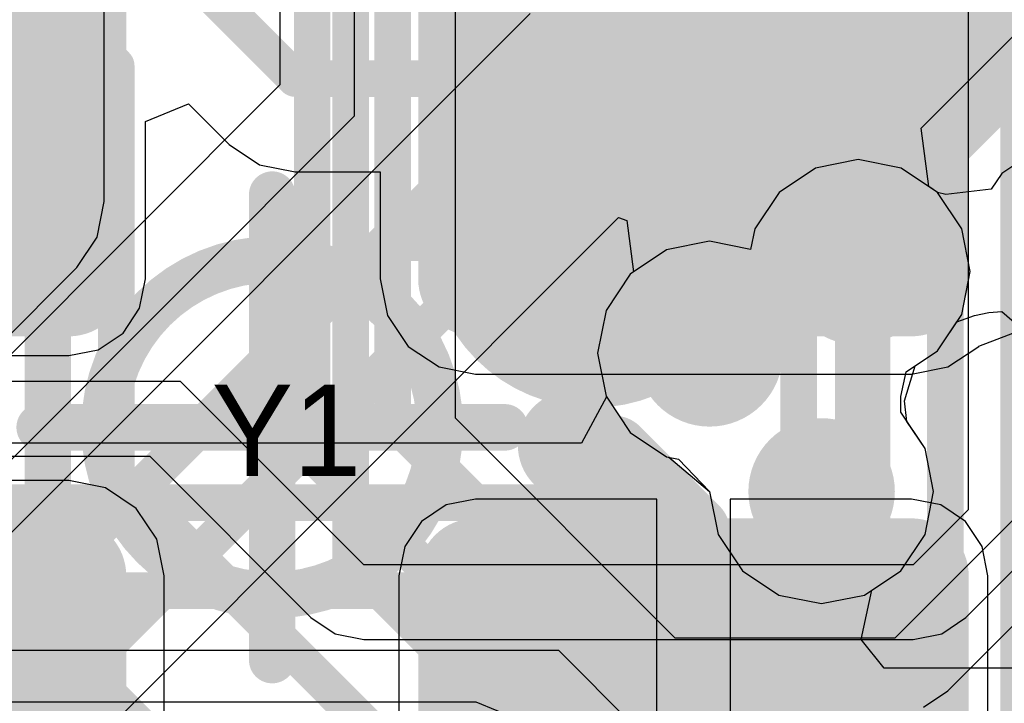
# Model space of a CAD drawing. Header units: millimetres. Extents: x -2 to 68, y -2 to 27.4.
# Tile 249 of 256: x 31.8 to 34.5, y 3.6 to 5.5. Entities that reach past the tile are written whole.
import ezdxf

# ---------------------------------------------------------------- set-up
doc = ezdxf.new("R2010")
doc.units = ezdxf.units.MM
for name, color, linetype in [('BottomLayer', 5, 'Continuous'), ('BottomSolder', 6, 'Continuous'), ('DrillGuide', 244, 'Continuous'), ('Mechanical13', 56, 'Continuous'), ('Mechanical15', 56, 'Continuous'), ('Mechanical2', 216, 'Continuous'), ('Mechanical88', 56, 'Continuous'), ('MidLayer1', 16, 'Continuous'), ('MidLayer2', 76, 'Continuous'), ('MidLayer3', 90, 'Continuous'), ('MidLayer4', 156, 'Continuous'), ('MidLayer5', 130, 'Continuous'), ('MidLayer6', 216, 'Continuous'), ('MidLayer7', 6, 'Continuous'), ('MidLayer8', 54, 'Continuous'), ('MultiLayer', 9, 'Continuous'), ('TopLayer', 1, 'Continuous'), ('TopPaste', 8, 'Continuous'), ('TopSolder', 216, 'Continuous'), ('ViaHoleLayer', 16, 'Continuous')]:
    doc.layers.add(name, color=color, linetype=linetype)

# ---------------------------------------------------------------- blocks, each defined once
blk = doc.blocks.new('TP_0_8MM_B_82')
at = {"layer": 'BottomLayer', "const_width": 0.4001}
blk.add_lwpolyline([(-0.2, 0, 1), (0.2, 0, 1)], format="xyb", close=True, dxfattribs=at)
at = {"layer": 'BottomSolder', "const_width": 0.45}
blk.add_lwpolyline([(-0.225, 0, 1), (0.225, 0, 1)], format="xyb", close=True, dxfattribs=at)
blk = doc.blocks.new('CRYSTAL3_2X2_5_222')
at = {"layer": 'Mechanical13', "const_width": 0.127}
blk.add_lwpolyline([(1.5999, -1.1999), (1.5999, 1.1999)], dxfattribs=at)
at = {"layer": 'Mechanical15', "const_width": 0.127}
for points in [[(1.5999, -1.1999), (1.5999, 1.1999)], [(0, -0.635), (0, 0.635)], [(-0.635, 0), (0.635, 0)]]:
    blk.add_lwpolyline(points, dxfattribs=at)
at = {"layer": 'Mechanical15'}
for points, const_width in [([(-0.0318, 0.635, 1), (0.0318, 0.635, 1)], 0.0635), ([(0.4579, 0, 1), (-0.4579, 0, 1)], 0.127), ([(-0.6667, 0, 1), (-0.6032, 0, 1)], 0.0635), ([(-0.4897, 0, 1), (-0.4262, 0, 1)], 0.0635), ([(0.4262, 0, 1), (0.4897, 0, 1)], 0.0635), ([(0.6032, 0, 1), (0.6667, 0, 1)], 0.0635), ([(-0.0318, -0.635, 1), (0.0318, -0.635, 1)], 0.0635)]:
    blk.add_lwpolyline(points, format="xyb", close=True, dxfattribs=dict(at, const_width=const_width))
at = {"layer": 'TopLayer', "const_width": 0.055}
for points in [[(-0.5826, 0.4049, 1), (-0.5276, 0.4049, 1)], [(0.5276, 0.4049, 1), (0.5826, 0.4049, 1)], [(1.7176, 0.4049, 1), (1.7726, 0.4049, 1)], [(-0.5826, -0.4049, 1), (-0.5276, -0.4049, 1)], [(0.5276, -0.4049, 1), (0.5826, -0.4049, 1)], [(1.7176, -0.4049, 1), (1.7726, -0.4049, 1)]]:
    blk.add_lwpolyline(points, format="xyb", close=True, dxfattribs=at)
at = {"layer": 'TopLayer'}
for points in [[(-1.7451, 0.3499), (-0.5551, 0.3499), (-1.7451, 1.45), (-0.5551, 1.45)], [(0.5551, 0.3499), (1.7451, 0.3499), (0.5551, 1.45), (1.7451, 1.45)], [(-1.8001, 0.4049), (-0.5001, 0.4049), (-1.8001, 1.395), (-0.5001, 1.395)], [(0.5001, 0.4049), (1.8001, 0.4049), (0.5001, 1.395), (1.8001, 1.395)], [(-1.7451, -1.45), (-0.5551, -1.45), (-1.7451, -0.3499), (-0.5551, -0.3499)], [(0.5551, -1.45), (1.7451, -1.45), (0.5551, -0.3499), (1.7451, -0.3499)], [(-1.8001, -1.395), (-0.5001, -1.395), (-1.8001, -0.4049), (-0.5001, -0.4049)], [(0.5001, -1.395), (1.8001, -1.395), (0.5001, -0.4049), (1.8001, -0.4049)]]:
    blk.add_solid(points, dxfattribs=at)
at = {"layer": 'TopPaste', "const_width": 0.055}
for points in [[(-0.5826, 0.4049, 1), (-0.5276, 0.4049, 1)], [(0.5276, 0.4049, 1), (0.5826, 0.4049, 1)], [(1.7176, 0.4049, 1), (1.7726, 0.4049, 1)], [(-0.5826, -0.4049, 1), (-0.5276, -0.4049, 1)], [(0.5276, -0.4049, 1), (0.5826, -0.4049, 1)], [(1.7176, -0.4049, 1), (1.7726, -0.4049, 1)]]:
    blk.add_lwpolyline(points, format="xyb", close=True, dxfattribs=at)
at = {"layer": 'TopPaste'}
for points in [[(-1.7451, 0.3499), (-0.5551, 0.3499), (-1.7451, 1.45), (-0.5551, 1.45)], [(0.5551, 0.3499), (1.7451, 0.3499), (0.5551, 1.45), (1.7451, 1.45)], [(-1.8001, 0.4049), (-0.5001, 0.4049), (-1.8001, 1.395), (-0.5001, 1.395)], [(0.5001, 0.4049), (1.8001, 0.4049), (0.5001, 1.395), (1.8001, 1.395)], [(-1.7451, -1.45), (-0.5551, -1.45), (-1.7451, -0.3499), (-0.5551, -0.3499)], [(0.5551, -1.45), (1.7451, -1.45), (0.5551, -0.3499), (1.7451, -0.3499)], [(-1.8001, -1.395), (-0.5001, -1.395), (-1.8001, -0.4049), (-0.5001, -0.4049)], [(0.5001, -1.395), (1.8001, -1.395), (0.5001, -0.4049), (1.8001, -0.4049)]]:
    blk.add_solid(points, dxfattribs=at)
at = {"layer": 'TopSolder', "const_width": 0.1566}
for points in [[(-0.6334, 0.4049, 1), (-0.4768, 0.4049, 1)], [(0.4768, 0.4049, 1), (0.6334, 0.4049, 1)], [(1.6668, 0.4049, 1), (1.8234, 0.4049, 1)], [(-0.6334, -0.4049, 1), (-0.4768, -0.4049, 1)], [(0.4768, -0.4049, 1), (0.6334, -0.4049, 1)], [(1.6668, -0.4049, 1), (1.8234, -0.4049, 1)]]:
    blk.add_lwpolyline(points, format="xyb", close=True, dxfattribs=at)
at = {"layer": 'TopSolder'}
for points in [[(-1.7451, 0.2483), (-0.5551, 0.2483), (-1.7451, 1.5516), (-0.5551, 1.5516)], [(0.5551, 0.2483), (1.7451, 0.2483), (0.5551, 1.5516), (1.7451, 1.5516)], [(-1.9017, 0.4049), (-0.3985, 0.4049), (-1.9017, 1.395), (-0.3985, 1.395)], [(0.3985, 0.4049), (1.9017, 0.4049), (0.3985, 1.395), (1.9017, 1.395)], [(-1.7451, -1.5516), (-0.5551, -1.5516), (-1.7451, -0.2483), (-0.5551, -0.2483)], [(0.5551, -1.5516), (1.7451, -1.5516), (0.5551, -0.2483), (1.7451, -0.2483)], [(-1.9017, -1.395), (-0.3985, -1.395), (-1.9017, -0.4049), (-0.3985, -0.4049)], [(0.3985, -1.395), (1.9017, -1.395), (0.3985, -0.4049), (1.9017, -0.4049)]]:
    blk.add_solid(points, dxfattribs=at)

msp = doc.modelspace()

# ---------------------------------------------------------------- linework, layer by layer
at = {"layer": 'BottomLayer', "const_width": 0.1}
for points in [[(32.6091, 4.302), (32.6091, 6.5051)], [(32.8291, 4.3931), (32.8291, 6.069)], [(34.5376, 2.2751), (34.5376, 5.9747)], [(34.3376, 2.1922), (34.3376, 5.8919)], [(34.1376, 2.1094), (34.1376, 5.809)], [(33.9376, 2.0265), (33.9376, 5.7262)], [(31.9006, 3.5494), (31.9006, 5.5385)], [(33.375, 4.0472), (33.375, 4.8786)], [(32.8291, 4.3931), (33.2336, 3.9886)], [(32.6091, 4.302), (33.1425, 3.7686)], [(33.3164, 3.9886), (33.375, 4.0472)], [(33.2336, 3.9886), (33.3164, 3.9886)], [(33.1425, 3.7686), (33.3164, 3.7686)], [(33.3164, 3.7686), (33.375, 3.71)], [(33.375, 2.8786), (33.375, 3.71)]]:
    msp.add_lwpolyline(points, dxfattribs=at)
at = {"layer": 'BottomLayer', "const_width": 0.05}
for points in [[(33.35, 4.8786, 1), (33.4, 4.8786, 1)], [(32.8041, 4.3931, 1), (32.8541, 4.3931, 1)], [(32.8041, 4.3931, 1), (32.8541, 4.3931, 1)], [(32.5841, 4.302, 1), (32.6341, 4.302, 1)], [(32.5841, 4.302, 1), (32.6341, 4.302, 1)], [(33.35, 4.0472, 1), (33.4, 4.0472, 1)], [(33.35, 4.0472, 1), (33.4, 4.0472, 1)], [(33.2086, 3.9886, 1), (33.2586, 3.9886, 1)], [(33.2086, 3.9886, 1), (33.2586, 3.9886, 1)], [(33.2914, 3.9886, 1), (33.3414, 3.9886, 1)], [(33.2914, 3.9886, 1), (33.3414, 3.9886, 1)], [(33.1175, 3.7686, 1), (33.1675, 3.7686, 1)], [(33.1175, 3.7686, 1), (33.1675, 3.7686, 1)], [(33.2914, 3.7686, 1), (33.3414, 3.7686, 1)], [(33.2914, 3.7686, 1), (33.3414, 3.7686, 1)], [(33.35, 3.71, 1), (33.4, 3.71, 1)], [(33.35, 3.71, 1), (33.4, 3.71, 1)]]:
    msp.add_lwpolyline(points, format="xyb", close=True, dxfattribs=at)
at = {"layer": 'DrillGuide'}
for points, const_width in [([(34.05, 4.8, 1), (34.15, 4.8, 1)], 0.1), ([(33.644, 4.577, 1), (33.744, 4.577, 1)], 0.1), ([(33.2956, 4.3259, 1), (33.3456, 4.3259, 1)], 0.05), ([(33.95, 4.2, 1), (34.05, 4.2, 1)], 0.1)]:
    msp.add_lwpolyline(points, format="xyb", close=True, dxfattribs=dict(at, const_width=const_width))
at = {"layer": 'Mechanical88', "const_width": 0.1}
for points in [[(33.375, 4.8786), (33.375, 5.4363)], [(32.8172, 4.8786), (33.375, 4.8786)], [(33.375, 4.8786), (33.9328, 4.8786)], [(33.375, 4.3208), (33.375, 4.8786)]]:
    msp.add_lwpolyline(points, dxfattribs=at)
at = {"layer": 'Mechanical88', "const_width": 0.05}
for points in [[(33.35, 5.4363, 1), (33.4, 5.4363, 1)], [(32.7922, 4.8786, 1), (32.8422, 4.8786, 1)], [(33.35, 4.8786, 1), (33.4, 4.8786, 1)], [(33.35, 4.8786, 1), (33.4, 4.8786, 1)], [(33.35, 4.8786, 1), (33.4, 4.8786, 1)], [(33.35, 4.8786, 1), (33.4, 4.8786, 1)], [(33.9078, 4.8786, 1), (33.9578, 4.8786, 1)], [(33.35, 4.3208, 1), (33.4, 4.3208, 1)]]:
    msp.add_lwpolyline(points, format="xyb", close=True, dxfattribs=at)
at = {"layer": 'MidLayer1'}
for p, q in [((34.5748, 5.1232), (34.4921, 5.068)), ((33.9829, 5.0826), (33.8837, 5.0163)), ((34.1, 5.1059), (33.9829, 5.0826)), ((34.2171, 5.0826), (34.1, 5.1059)), ((34.3163, 5.0163), (34.2171, 5.0826)), ((34.4921, 5.068), (34.4633, 5.0249)), ((33.8837, 5.0163), (33.8174, 4.9171)), ((34.3164, 5.0162), (34.3163, 5.0163)), ((34.3395, 5.0102), (34.3164, 5.0162)), ((34.4633, 5.0249), (34.3395, 5.0102)), ((33.8174, 4.9171), (33.8062, 4.8606)), ((33.694, 4.8829), (33.5769, 4.8596)), ((33.8062, 4.8606), (33.694, 4.8829)), ((33.5769, 4.8596), (33.4777, 4.7933)), ((33.4777, 4.7933), (33.4114, 4.6941)), ((33.4114, 4.6941), (33.3881, 4.577)), ((34.3692, 4.6629), (34.4174, 4.6804)), ((34.4174, 4.6804), (34.4566, 4.6885)), ((34.4566, 4.6885), (34.4921, 4.6912)), ((34.4921, 4.6912), (34.5945, 4.602)), ((34.3163, 4.5837), (34.3692, 4.6629)), ((33.3881, 4.577), (33.4114, 4.4599)), ((34.2553, 4.543), (34.3163, 4.5837)), ((34.2259, 4.4476), (34.2553, 4.543)), ((33.4114, 4.4599), (33.4777, 4.3607)), ((34.2331, 4.3911), (34.2259, 4.4476)), ((34.2826, 4.3171), (34.2331, 4.3911)), ((33.4777, 4.3607), (33.5769, 4.2944)), ((34.3059, 4.2), (34.2826, 4.3171)), ((33.5769, 4.2944), (33.5832, 4.2932)), ((33.5832, 4.2932), (33.6941, 4.2)), ((33.6941, 4.2), (33.7174, 4.0829)), ((34.2826, 4.0829), (34.3059, 4.2)), ((33.7174, 4.0829), (33.7837, 3.9837)), ((34.2163, 3.9837), (34.2826, 4.0829)), ((33.7837, 3.9837), (33.8829, 3.9174)), ((34.1171, 3.9174), (34.2163, 3.9837)), ((33.8829, 3.9174), (34, 3.8941)), ((34, 3.8941), (34.1171, 3.9174))]:
    msp.add_line(p, q, dxfattribs=at)
for points, const_width in [([(34, 4.8, 1), (34.2, 4.8, 1)], 0.2), ([(33.594, 4.577, 1), (33.794, 4.577, 1)], 0.2), ([(33.2456, 4.3259, 1), (33.3956, 4.3259, 1)], 0.15), ([(33.9, 4.2, 1), (34.1, 4.2, 1)], 0.2)]:
    msp.add_lwpolyline(points, format="xyb", close=True, dxfattribs=dict(at, const_width=const_width))
at = {"layer": 'MidLayer2'}
for p, q in [((33.9829, 5.0826), (33.8837, 5.0163)), ((34.1, 5.1059), (33.9829, 5.0826)), ((34.2171, 5.0826), (34.1, 5.1059)), ((34.3163, 5.0163), (34.2171, 5.0826)), ((33.8837, 5.0163), (33.8174, 4.9171)), ((34.3826, 4.9171), (34.3163, 5.0163)), ((33.8174, 4.9171), (33.8062, 4.8606)), ((34.4059, 4.8), (34.3826, 4.9171)), ((33.694, 4.8829), (33.5769, 4.8596)), ((33.8062, 4.8606), (33.694, 4.8829)), ((33.5769, 4.8596), (33.4777, 4.7933)), ((33.4777, 4.7933), (33.4114, 4.6941)), ((34.3826, 4.6829), (34.4059, 4.8)), ((33.4114, 4.6941), (33.3881, 4.577)), ((34.3163, 4.5837), (34.3826, 4.6829)), ((33.3881, 4.577), (33.4114, 4.4599)), ((34.2553, 4.543), (34.3163, 4.5837)), ((34.2259, 4.4476), (34.2553, 4.543)), ((33.4124, 4.4585), (33.3445, 4.3315)), ((33.4114, 4.4599), (33.4124, 4.4585)), ((34.2331, 4.3911), (34.2259, 4.4476)), ((34.2826, 4.3171), (34.2331, 4.3911)), ((33.3445, 4.3315), (30.5264, 4.3315)), ((34.3059, 4.2), (34.2826, 4.3171)), ((34.2826, 4.0829), (34.3059, 4.2)), ((34.2163, 3.9837), (34.2826, 4.0829)), ((34.1369, 3.9306), (34.2163, 3.9837)), ((34.1077, 3.7959), (34.1369, 3.9306)), ((34.1709, 3.7182), (34.1077, 3.7959)), ((29.3398, 3.7668), (33.2812, 3.7668)), ((33.2812, 3.7668), (33.847, 3.201)), ((35.1401, 3.7182), (34.1709, 3.7182)), ((33.0565, 3.625), (25.8932, 3.625)), ((33.1713, 3.5775), (33.0565, 3.625))]:
    msp.add_line(p, q, dxfattribs=at)
for points, const_width in [([(34, 4.8, 1), (34.2, 4.8, 1)], 0.2), ([(33.594, 4.577, 1), (33.794, 4.577, 1)], 0.2), ([(33.9, 4.2, 1), (34.1, 4.2, 1)], 0.2), ([(33.4229, 4.1692, 1), (33.4729, 4.1692, 1)], 0.05), ([(33.4229, 4.1692, 1), (33.4729, 4.1692, 1)], 0.05), ([(33.3235, 3.9292, 1), (33.3735, 3.9292, 1)], 0.05), ([(33.3235, 3.9292, 1), (33.3735, 3.9292, 1)], 0.05)]:
    msp.add_lwpolyline(points, format="xyb", close=True, dxfattribs=dict(at, const_width=const_width))
at = {"layer": 'MidLayer2', "const_width": 0.1}
for points in [[(29.4392, 4.1692), (33.4479, 4.1692)], [(33.4479, 4.1692), (34.0612, 3.5558)], [(29.3398, 3.9292), (33.3485, 3.9292)], [(33.3485, 3.9292), (33.9618, 3.3158)]]:
    msp.add_lwpolyline(points, dxfattribs=at)
at = {"layer": 'MidLayer3'}
for p, q in [((32.0412, 4.9913), (32.0412, 6.0498)), ((33.204, 5.5046), (31.4139, 3.7145)), ((34.272, 5.1913), (34.5372, 5.4566)), ((34.2925, 5.0322), (34.272, 5.1913)), ((34.3163, 5.0163), (34.2925, 5.0322)), ((34.3826, 4.9171), (34.3163, 5.0163)), ((32.0218, 4.8938), (32.0412, 4.9913)), ((31.6954, 3.1974), (33.4452, 4.9472)), ((33.4452, 4.9472), (33.4679, 4.9395)), ((33.4679, 4.9395), (33.4864, 4.7991)), ((31.9666, 4.8111), (32.0218, 4.8938)), ((34.4059, 4.8), (34.3826, 4.9171)), ((31.1444, 3.9889), (31.9666, 4.8111)), ((33.4777, 4.7933), (33.4114, 4.6941)), ((33.4864, 4.7991), (33.4777, 4.7933)), ((34.3826, 4.6829), (34.4059, 4.8)), ((33.4114, 4.6941), (33.3881, 4.577)), ((34.3163, 4.5837), (34.3826, 4.6829)), ((33.3881, 4.577), (33.4114, 4.4599)), ((34.2553, 4.543), (34.3163, 4.5837)), ((34.2259, 4.4476), (34.2553, 4.543)), ((33.4114, 4.4599), (33.4777, 4.3607)), ((34.2331, 4.3911), (34.2259, 4.4476)), ((34.2826, 4.3171), (34.2331, 4.3911)), ((33.4777, 4.3607), (33.5769, 4.2944)), ((34.3059, 4.2), (34.2826, 4.3171)), ((33.5769, 4.2944), (33.5832, 4.2932)), ((33.5832, 4.2932), (33.6941, 4.2)), ((33.6941, 4.2), (33.7174, 4.0829)), ((34.2826, 4.0829), (34.3059, 4.2)), ((33.7174, 4.0829), (33.7837, 3.9837)), ((34.2163, 3.9837), (34.2826, 4.0829)), ((33.7837, 3.9837), (33.8829, 3.9174)), ((34.1171, 3.9174), (34.2163, 3.9837)), ((33.8829, 3.9174), (34, 3.8941)), ((34, 3.8941), (34.1171, 3.9174))]:
    msp.add_line(p, q, dxfattribs=at)
at = {"layer": 'MidLayer3', "const_width": 0.1}
for points in [[(31.7863, 4.9913), (31.7863, 10.1281)], [(33.9015, 5.3898), (34.5706, 6.0589)], [(34.0009, 5.1498), (34.67, 5.8189)], [(31.4812, 3.5522), (33.3188, 5.3898)], [(33.3188, 5.3898), (33.9015, 5.3898)], [(31.5806, 3.3122), (33.4182, 5.1498)], [(33.4182, 5.1498), (34.0009, 5.1498)], [(30.9641, 4.1692), (31.7863, 4.9913)]]:
    msp.add_lwpolyline(points, dxfattribs=at)
at = {"layer": 'MidLayer3'}
for points, const_width in [([(33.2938, 5.3898, 1), (33.3438, 5.3898, 1)], 0.05), ([(33.2938, 5.3898, 1), (33.3438, 5.3898, 1)], 0.05), ([(33.8765, 5.3898, 1), (33.9265, 5.3898, 1)], 0.05), ([(33.8765, 5.3898, 1), (33.9265, 5.3898, 1)], 0.05), ([(33.3932, 5.1498, 1), (33.4432, 5.1498, 1)], 0.05), ([(33.3932, 5.1498, 1), (33.4432, 5.1498, 1)], 0.05), ([(33.9759, 5.1498, 1), (34.0259, 5.1498, 1)], 0.05), ([(33.9759, 5.1498, 1), (34.0259, 5.1498, 1)], 0.05), ([(31.7613, 4.9913, 1), (31.8113, 4.9913, 1)], 0.05), ([(31.7613, 4.9913, 1), (31.8113, 4.9913, 1)], 0.05), ([(34, 4.8, 1), (34.2, 4.8, 1)], 0.2), ([(33.594, 4.577, 1), (33.794, 4.577, 1)], 0.2), ([(33.9, 4.2, 1), (34.1, 4.2, 1)], 0.2)]:
    msp.add_lwpolyline(points, format="xyb", close=True, dxfattribs=dict(at, const_width=const_width))
at = {"layer": 'MidLayer4'}
for p, q in [((33.9829, 5.0826), (33.8837, 5.0163)), ((34.1, 5.1059), (33.9829, 5.0826)), ((34.2171, 5.0826), (34.1, 5.1059)), ((34.3163, 5.0163), (34.2171, 5.0826)), ((33.8837, 5.0163), (33.8174, 4.9171)), ((34.3826, 4.9171), (34.3163, 5.0163)), ((33.8174, 4.9171), (33.8062, 4.8606)), ((34.4059, 4.8), (34.3826, 4.9171)), ((33.694, 4.8829), (33.5769, 4.8596)), ((33.8062, 4.8606), (33.694, 4.8829)), ((33.5769, 4.8596), (33.4777, 4.7933)), ((33.4777, 4.7933), (33.4114, 4.6941)), ((34.3826, 4.6829), (34.4059, 4.8)), ((33.4114, 4.6941), (33.3881, 4.577)), ((34.3163, 4.5837), (34.3826, 4.6829)), ((33.3881, 4.577), (33.4114, 4.4599)), ((34.2553, 4.543), (34.3163, 4.5837)), ((34.2259, 4.4476), (34.2553, 4.543)), ((33.4114, 4.4599), (33.4777, 4.3607)), ((34.2331, 4.3911), (34.2259, 4.4476)), ((34.2826, 4.3171), (34.2331, 4.3911)), ((33.4777, 4.3607), (33.5769, 4.2944)), ((34.3059, 4.2), (34.2826, 4.3171)), ((33.5769, 4.2944), (33.5832, 4.2932)), ((33.5832, 4.2932), (33.6941, 4.2)), ((33.6941, 4.2), (33.7174, 4.0829)), ((34.2826, 4.0829), (34.3059, 4.2)), ((33.7174, 4.0829), (33.7837, 3.9837)), ((34.2163, 3.9837), (34.2826, 4.0829)), ((33.7837, 3.9837), (33.8829, 3.9174)), ((34.1171, 3.9174), (34.2163, 3.9837)), ((33.8829, 3.9174), (34, 3.8941)), ((34, 3.8941), (34.1171, 3.9174))]:
    msp.add_line(p, q, dxfattribs=at)
at = {"layer": 'MidLayer4', "const_width": 0.2}
for points in [[(34, 4.8, 1), (34.2, 4.8, 1)], [(33.594, 4.577, 1), (33.794, 4.577, 1)], [(33.9, 4.2, 1), (34.1, 4.2, 1)]]:
    msp.add_lwpolyline(points, format="xyb", close=True, dxfattribs=at)
at = {"layer": 'MidLayer5'}
for p, q in [((33, 4.4), (33, 5.7892)), ((33.6, 3.8), (33, 4.4)), ((34.6927, 4.2927), (34.2, 3.8)), ((34.3442, 3.6558), (34.8369, 4.1485)), ((34.2, 3.8), (33.6, 3.8)), ((34.278, 3.6116), (34.3442, 3.6558)), ((34.3442, 3.6558), (34.3442, 3.6558))]:
    msp.add_line(p, q, dxfattribs=at)
for points, const_width in [([(34.436, 5.319), (34.436, 7.9782)], 0.25), ([(32.7144, 4.01), (32.7144, 5.891)], 0.1), ([(31.8014, 5.6342), (32.074, 5.3617)], 0.1), ([(31.6014, 5.5514), (31.874, 5.2788)], 0.1), ([(33.694, 4.577), (34.436, 5.319)], 0.25), ([(32.074, 4.2445), (32.074, 5.3617)], 0.1), ([(31.874, 3.826), (31.874, 5.2788)], 0.1), ([(32.074, 4.2445), (33.126, 3.1925)], 0.1), ([(32.7144, 4.01), (33.326, 3.3983)], 0.1), ([(31.874, 3.826), (32.926, 2.774)], 0.1)]:
    msp.add_lwpolyline(points, dxfattribs=dict(at, const_width=const_width))
for points, const_width in [([(34.3735, 5.319, 1), (34.4985, 5.319, 1)], 0.125), ([(34.3735, 5.319, 1), (34.4985, 5.319, 1)], 0.125), ([(32.049, 5.3617, 1), (32.099, 5.3617, 1)], 0.05), ([(32.049, 5.3617, 1), (32.099, 5.3617, 1)], 0.05), ([(31.849, 5.2788, 1), (31.899, 5.2788, 1)], 0.05), ([(31.849, 5.2788, 1), (31.899, 5.2788, 1)], 0.05), ([(34, 4.8, 1), (34.2, 4.8, 1)], 0.2), ([(33.594, 4.577, 1), (33.794, 4.577, 1)], 0.2), ([(33.6315, 4.577, 1), (33.7565, 4.577, 1)], 0.125), ([(33.9, 4.2, 1), (34.1, 4.2, 1)], 0.2), ([(32.049, 4.2445, 1), (32.099, 4.2445, 1)], 0.05), ([(32.049, 4.2445, 1), (32.099, 4.2445, 1)], 0.05), ([(32.6894, 4.01, 1), (32.7394, 4.01, 1)], 0.05), ([(32.6894, 4.01, 1), (32.7394, 4.01, 1)], 0.05), ([(31.849, 3.826, 1), (31.899, 3.826, 1)], 0.05), ([(31.849, 3.826, 1), (31.899, 3.826, 1)], 0.05)]:
    msp.add_lwpolyline(points, format="xyb", close=True, dxfattribs=dict(at, const_width=const_width))
at = {"layer": 'MidLayer6'}
for p, q in [((34.4, 6.35), (34.4, 4.8)), ((34.4, 4.8), (34.4, 4.15)), ((32.25, 4.5), (30.4715, 4.5)), ((32.75, 4), (32.25, 4.5)), ((30.4715, 4.2961), (32.1655, 4.2961)), ((32.1655, 4.2961), (32.6058, 3.8558)), ((34.4, 4.15), (34.25, 4)), ((34.3942, 3.8558), (34.5442, 4.0058)), ((34.25, 4), (32.75, 4)), ((32.6058, 3.8558), (32.672, 3.8116)), ((34.328, 3.8116), (34.3942, 3.8558)), ((34.3942, 3.8558), (34.3942, 3.8558)), ((32.672, 3.8116), (32.75, 3.7961)), ((32.75, 3.7961), (34.25, 3.7961)), ((34.25, 3.7961), (34.328, 3.8116))]:
    msp.add_line(p, q, dxfattribs=at)
at = {"layer": 'MidLayer6', "const_width": 0.2}
for points in [[(34, 4.8, 1), (34.2, 4.8, 1)], [(33.594, 4.577, 1), (33.794, 4.577, 1)], [(33.9, 4.2, 1), (34.1, 4.2, 1)]]:
    msp.add_lwpolyline(points, format="xyb", close=True, dxfattribs=at)
at = {"layer": 'MidLayer7'}
for p, q in [((33.9829, 5.0826), (33.8837, 5.0163)), ((34.1, 5.1059), (33.9829, 5.0826)), ((34.2171, 5.0826), (34.1, 5.1059)), ((34.3163, 5.0163), (34.2171, 5.0826)), ((33.8837, 5.0163), (33.8174, 4.9171)), ((34.3826, 4.9171), (34.3163, 5.0163)), ((33.8174, 4.9171), (33.8062, 4.8606)), ((34.4059, 4.8), (34.3826, 4.9171)), ((33.694, 4.8829), (33.5769, 4.8596)), ((33.8062, 4.8606), (33.694, 4.8829)), ((33.5769, 4.8596), (33.4777, 4.7933)), ((33.4777, 4.7933), (33.4114, 4.6941)), ((34.3826, 4.6829), (34.4059, 4.8)), ((33.4114, 4.6941), (33.3881, 4.577)), ((34.3163, 4.5837), (34.3826, 4.6829)), ((33.3881, 4.577), (33.4114, 4.4599)), ((34.2553, 4.543), (34.3163, 4.5837)), ((34.2259, 4.4476), (34.2553, 4.543)), ((33.4114, 4.4599), (33.4777, 4.3607)), ((34.2331, 4.3911), (34.2259, 4.4476)), ((34.2826, 4.3171), (34.2331, 4.3911)), ((33.4777, 4.3607), (33.5769, 4.2944)), ((34.3059, 4.2), (34.2826, 4.3171)), ((33.5769, 4.2944), (33.5832, 4.2932)), ((33.5832, 4.2932), (33.6941, 4.2)), ((33.6941, 4.2), (33.7174, 4.0829)), ((34.2826, 4.0829), (34.3059, 4.2)), ((33.7174, 4.0829), (33.7837, 3.9837)), ((34.2163, 3.9837), (34.2826, 4.0829)), ((33.7837, 3.9837), (33.8829, 3.9174)), ((34.1171, 3.9174), (34.2163, 3.9837)), ((33.8829, 3.9174), (34, 3.8941)), ((34, 3.8941), (34.1171, 3.9174))]:
    msp.add_line(p, q, dxfattribs=at)
at = {"layer": 'MidLayer7', "const_width": 0.2}
for points in [[(34, 4.8, 1), (34.2, 4.8, 1)], [(33.594, 4.577, 1), (33.794, 4.577, 1)], [(33.9, 4.2, 1), (34.1, 4.2, 1)]]:
    msp.add_lwpolyline(points, format="xyb", close=True, dxfattribs=at)
at = {"layer": 'MidLayer8'}
for p, q in [((32.5211, 5.5873), (32.5211, 5.3095)), ((32.725, 5.225), (32.725, 5.5873)), ((32.5211, 5.3095), (30.7905, 3.5789)), ((30.875, 3.375), (32.725, 5.225)), ((33.9829, 5.0826), (33.8837, 5.0163)), ((34.1, 5.1059), (33.9829, 5.0826)), ((34.2171, 5.0826), (34.1, 5.1059)), ((34.3163, 5.0163), (34.2171, 5.0826)), ((33.8837, 5.0163), (33.8174, 4.9171)), ((34.3826, 4.9171), (34.3163, 5.0163)), ((33.8174, 4.9171), (33.8062, 4.8606)), ((34.4059, 4.8), (34.3826, 4.9171)), ((33.694, 4.8829), (33.5769, 4.8596)), ((33.8062, 4.8606), (33.694, 4.8829)), ((33.5769, 4.8596), (33.4777, 4.7933)), ((33.4777, 4.7933), (33.4114, 4.6941)), ((34.3826, 4.6829), (34.4059, 4.8)), ((33.4114, 4.6941), (33.3881, 4.577)), ((34.3163, 4.5837), (34.3826, 4.6829)), ((33.3881, 4.577), (33.4114, 4.4599)), ((34.231, 4.5267), (34.3163, 4.5837)), ((34.2166, 4.4595), (34.231, 4.5267)), ((33.4114, 4.4599), (33.4777, 4.3607)), ((34.2163, 4.4163), (34.2166, 4.4595)), ((34.2826, 4.3171), (34.2163, 4.4163)), ((33.4777, 4.3607), (33.5769, 4.2944)), ((34.3059, 4.2), (34.2826, 4.3171)), ((33.5769, 4.2944), (33.6096, 4.2879)), ((33.6096, 4.2879), (33.6941, 4.2)), ((33.6941, 4.2), (33.7174, 4.0829)), ((34.2826, 4.0829), (34.3059, 4.2)), ((33.7174, 4.0829), (33.7837, 3.9837)), ((34.2163, 3.9837), (34.2826, 4.0829)), ((33.7837, 3.9837), (33.8829, 3.9174)), ((34.1171, 3.9174), (34.2163, 3.9837)), ((33.8829, 3.9174), (34, 3.8941)), ((34, 3.8941), (34.1171, 3.9174))]:
    msp.add_line(p, q, dxfattribs=at)
at = {"layer": 'MidLayer8', "const_width": 0.2}
for points in [[(34, 4.8, 1), (34.2, 4.8, 1)], [(33.594, 4.577, 1), (33.794, 4.577, 1)], [(33.9, 4.2, 1), (34.1, 4.2, 1)]]:
    msp.add_lwpolyline(points, format="xyb", close=True, dxfattribs=at)
at = {"layer": 'MultiLayer'}
for points, const_width in [([(34, 4.8, 1), (34.2, 4.8, 1)], 0.2), ([(33.594, 4.577, 1), (33.794, 4.577, 1)], 0.2), ([(33.2456, 4.3259, 1), (33.3956, 4.3259, 1)], 0.15), ([(33.9, 4.2, 1), (34.1, 4.2, 1)], 0.2)]:
    msp.add_lwpolyline(points, format="xyb", close=True, dxfattribs=dict(at, const_width=const_width))
at = {"layer": 'TopLayer'}
for p, q in [((32.1539, 5.2092), (32.2712, 5.2578)), ((32.2712, 5.2578), (32.3824, 5.1466)), ((32.1539, 4.7799), (32.1539, 5.2092)), ((32.3824, 5.1466), (32.4651, 5.0914)), ((32.4651, 5.0914), (32.5626, 5.072)), ((32.5626, 5.072), (32.7951, 5.072)), ((32.7951, 5.072), (32.7951, 4.7799)), ((32.138, 4.6999), (32.1539, 4.7799)), ((32.7951, 4.7799), (32.8149, 4.6804)), ((32.0927, 4.6321), (32.138, 4.6999)), ((32.8149, 4.6804), (32.8713, 4.596)), ((34.4294, 4.5967), (34.5748, 4.6522)), ((32.0249, 4.5868), (32.0927, 4.6321)), ((31.4499, 4.5709), (31.9449, 4.5709)), ((31.9449, 4.5709), (32.0249, 4.5868)), ((32.8713, 4.596), (32.9556, 4.5397)), ((34.3446, 4.5397), (34.4289, 4.596)), ((34.4289, 4.596), (34.4294, 4.5967)), ((32.9556, 4.5397), (33.0551, 4.5199)), ((33.0551, 4.5199), (34.2451, 4.5199)), ((34.2451, 4.5199), (34.3446, 4.5397)), ((31.9449, 4.2301), (30.8804, 4.2301)), ((32.0444, 4.2103), (31.9449, 4.2301)), ((32.1287, 4.154), (32.0444, 4.2103)), ((33.0551, 4.1791), (32.9751, 4.1632)), ((33.5501, 4.1791), (33.0551, 4.1791)), ((33.5501, 3.5751), (33.5501, 4.1791)), ((34.2451, 4.1791), (33.7501, 4.1791)), ((33.7501, 4.1791), (33.7501, 3.5751)), ((34.3251, 4.1632), (34.2451, 4.1791)), ((32.1851, 4.0696), (32.1287, 4.154)), ((32.9751, 4.1632), (32.9073, 4.1179)), ((34.3929, 4.1179), (34.3251, 4.1632)), ((32.9073, 4.1179), (32.862, 4.0501)), ((34.4382, 4.0501), (34.3929, 4.1179)), ((32.2049, 3.9701), (32.1851, 4.0696)), ((32.862, 4.0501), (32.8461, 3.9701)), ((34.4541, 3.9701), (34.4382, 4.0501)), ((32.2049, 2.98), (32.2049, 3.9701)), ((32.8461, 3.9701), (32.8461, 3.5751)), ((34.4541, 3.5751), (34.4541, 3.9701))]:
    msp.add_line(p, q, dxfattribs=at)
for points, const_width in [([(32.275, 5.6145), (32.5626, 5.3269)], 0.1), ([(32.5626, 5.3269), (33.5982, 5.3269)], 0.1), ([(33.5982, 5.3269), (33.6501, 5.2749)], 0.1), ([(33.3206, 4.3259), (33.3397, 4.3068)], 0.2), ([(33.3397, 4.3068), (33.4334, 4.3068)], 0.2), ([(33.4334, 4.3068), (33.6501, 4.0901)], 0.2), ([(33.6501, 3.4751), (33.6501, 4.0901)], 0.2)]:
    msp.add_lwpolyline(points, dxfattribs=dict(at, const_width=const_width))
for points, const_width in [([(32.5376, 5.3269, 1), (32.5876, 5.3269, 1)], 0.05), ([(32.5376, 5.3269, 1), (32.5876, 5.3269, 1)], 0.05), ([(33.5732, 5.3269, 1), (33.6232, 5.3269, 1)], 0.05), ([(33.5732, 5.3269, 1), (33.6232, 5.3269, 1)], 0.05), ([(33.6251, 5.2749, 1), (33.6751, 5.2749, 1)], 0.05), ([(33.2456, 4.3259, 1), (33.3956, 4.3259, 1)], 0.15), ([(33.2706, 4.3259, 1), (33.3706, 4.3259, 1)], 0.1), ([(33.2897, 4.3068, 1), (33.3897, 4.3068, 1)], 0.1), ([(33.2897, 4.3068, 1), (33.3897, 4.3068, 1)], 0.1), ([(33.3834, 4.3068, 1), (33.4834, 4.3068, 1)], 0.1), ([(33.3834, 4.3068, 1), (33.4834, 4.3068, 1)], 0.1), ([(33.6001, 4.0901, 1), (33.7001, 4.0901, 1)], 0.1), ([(33.6001, 4.0901, 1), (33.7001, 4.0901, 1)], 0.1)]:
    msp.add_lwpolyline(points, format="xyb", close=True, dxfattribs=dict(at, const_width=const_width))
at = {"layer": 'ViaHoleLayer'}
for points, const_width in [([(34.05, 4.8, 1), (34.15, 4.8, 1)], 0.1), ([(33.644, 4.577, 1), (33.744, 4.577, 1)], 0.1), ([(33.2956, 4.3259, 1), (33.3456, 4.3259, 1)], 0.05), ([(33.95, 4.2, 1), (34.05, 4.2, 1)], 0.1)]:
    msp.add_lwpolyline(points, format="xyb", close=True, dxfattribs=dict(at, const_width=const_width))

# ---------------------------------------------------------------- block references
msp.add_blockref('CRYSTAL3_2X2_5_222', (32.5, 4.375))
at = {"rotation": 180}
msp.add_blockref('TP_0_8MM_B_82', (33.375, 4.8786), dxfattribs=at)

# ---------------------------------------------------------------- texts
at = {"layer": 'Mechanical2'}
msp.add_text('Y1', height=0.25, dxfattribs=at).set_placement((32.3342, 4.2418))

doc.saveas('drawing.dxf')
